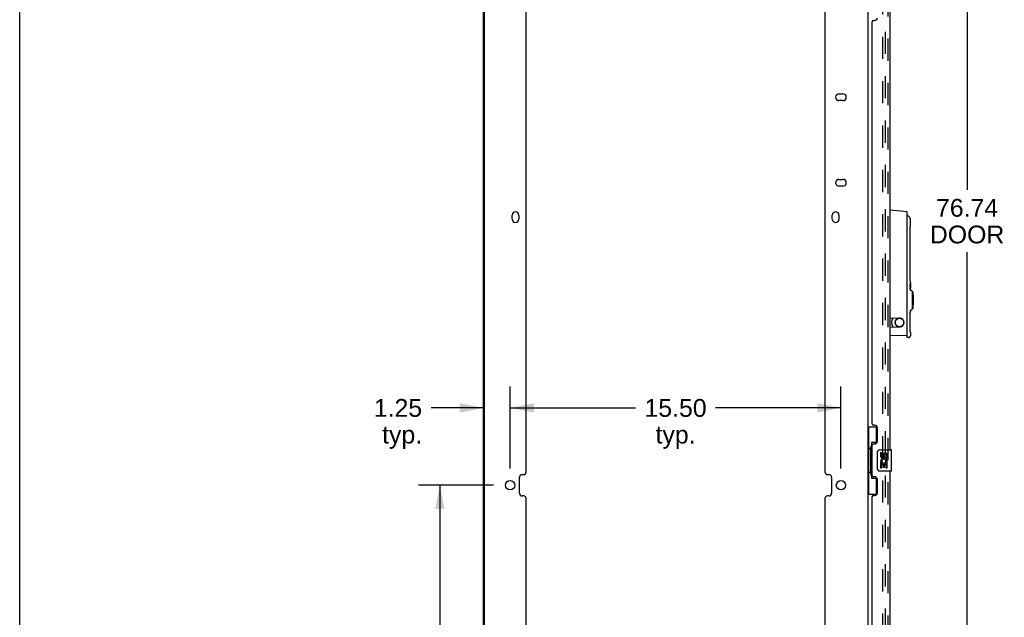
# Model space of a CAD drawing. Header units: inches. Extents: x 0 to 189, y 0 to 122.
# Tile 6 of 51: x 0 to 46, y 28 to 56. Entities that reach past the tile are written whole.
import ezdxf

# ---------------------------------------------------------------- set-up
doc = ezdxf.new("R2010")
doc.units = ezdxf.units.IN
doc.header["$LTSCALE"] = 10.388889
doc.header["$MEASUREMENT"] = 0
doc.linetypes.add('HIDDEN', pattern=[0.2, 0.1, -0.1])
doc.layers.get('0').update_dxf_attribs({"linetype": 'CONTINUOUS'})
for name, color, linetype in [('DEFAULT_2', 8, 'HIDDEN'), ('DIMENSIONS', 7, 'CONTINUOUS'), ('DOOR_ASSEMBLY', 7, 'CONTINUOUS')]:
    doc.layers.add(name, color=color, linetype=linetype)
doc.styles.get("Standard").update_dxf_attribs({"font": 'arial.ttf'})
doc.dimstyles.new('DIMSTYLE_1', dxfattribs={"dimtxt": 0.833333, "dimasz": 1.111111, "dimexe": 0.09, "dimexo": 0.07, "dimgap": 0.0375, "dimtad": 0, "dimtih": 1, "dimtoh": 1, "dimzin": 4, "dimdsep": 46, "dimtxsty": 'Standard', "dimblk": '_FILLED', "dimblk1": '_FILLED', "dimblk2": '_FILLED', "dimcen": 0.09, "dimazin": 1, "dimtfac": 1, "dimtdec": 3, "dimtofl": 0, "dimtmove": 0, "dimatfit": 3, "dimldrblk": '_FILLED', "dimfxl": 0, "dimtolj": 1, "dimtzin": 4, "dimarcsym": 0})

# ---------------------------------------------------------------- blocks, each defined once
blk = doc.blocks.new('_FILLED')
at = {"color": 0, "linetype": 'ByBlock'}
blk.add_solid([(0, 0), (-1, 0.2), (-1, -0.2)], dxfattribs=at)
blk = doc.blocks.new('*D7')
at = {"layer": 'DIMENSIONS', "color": 2, "linetype": 'Continuous'}
for p, q in [((41.315, 84.827), (45.382, 84.827)), ((44.382, 84.827), (44.382, 47.994)), ((44.382, 8.087), (44.382, 45.077)), ((41.315, 8.087), (45.382, 8.087))]:
    blk.add_line(p, q, dxfattribs=at)
at = {"layer": 'DIMENSIONS', "color": 2, "linetype": 'Continuous', "xscale": 1.1111111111, "yscale": 1.1111111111, "zscale": 1.1111111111}
for p, rotation in [((44.382, 84.827), 90), ((44.382, 8.087), 270)]:
    blk.add_blockref('_FILLED', p, dxfattribs=dict(at, rotation=rotation))
at = {"layer": 'DIMENSIONS', "color": 2, "linetype": 'Continuous', "insert": (44.382, 47.577), "char_height": 0.8333, "width": 3.48823, "attachment_point": 2, "line_spacing_factor": 0.9}
blk.add_mtext('76.74\\PDOOR', dxfattribs=at)
blk = doc.blocks.new('*D10')
at = {"layer": 'DIMENSIONS', "color": 2, "linetype": 'Continuous'}
for p, q in [((22.198, 34.168), (18.682, 34.168)), ((19.682, 34.168), (19.682, 23.289)), ((19.682, 9.587), (19.682, 20.373)), ((22.198, 9.587), (18.682, 9.587))]:
    blk.add_line(p, q, dxfattribs=at)
at = {"layer": 'DIMENSIONS', "color": 2, "linetype": 'Continuous', "xscale": 1.1111111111, "yscale": 1.1111111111, "zscale": 1.1111111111}
for p, rotation in [((19.682, 34.168), 90), ((19.682, 9.587), 270)]:
    blk.add_blockref('_FILLED', p, dxfattribs=dict(at, rotation=rotation))
at = {"layer": 'DIMENSIONS', "color": 2, "linetype": 'Continuous', "insert": (19.682, 22.873), "char_height": 0.8333, "width": 2.91202, "attachment_point": 2, "line_spacing_factor": 0.9}
blk.add_mtext('24.58\\Ptyp.', dxfattribs=at)
blk = doc.blocks.new('*D12')
at = {"layer": 'DIMENSIONS', "color": 2, "linetype": 'Continuous'}
for p, q in [((22.975, 34.946), (22.975, 38.789)), ((38.475, 34.946), (38.475, 38.789)), ((22.975, 37.789), (28.853, 37.789)), ((38.475, 37.789), (32.598, 37.789))]:
    blk.add_line(p, q, dxfattribs=at)
at = {"layer": 'DIMENSIONS', "color": 2, "linetype": 'Continuous', "xscale": 1.1111111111, "yscale": 1.1111111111, "zscale": 1.1111111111, "rotation": 180}
blk.add_blockref('_FILLED', (22.975, 37.789), dxfattribs=at)
at = {"layer": 'DIMENSIONS', "color": 2, "linetype": 'Continuous', "xscale": 1.1111111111, "yscale": 1.1111111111, "zscale": 1.1111111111}
blk.add_blockref('_FILLED', (38.475, 37.789), dxfattribs=at)
at = {"layer": 'DIMENSIONS', "color": 2, "linetype": 'Continuous', "insert": (30.725, 38.206), "char_height": 0.8333, "width": 2.91202, "attachment_point": 2, "line_spacing_factor": 0.9}
blk.add_mtext('15.50\\Ptyp.', dxfattribs=at)
blk = doc.blocks.new('*D16')
at = {"layer": 'DIMENSIONS', "color": 2, "linetype": 'Continuous'}
for p, q in [((22.975, 34.946), (22.975, 38.789)), ((21.725, 37.789), (19.27, 37.789)), ((22.975, 37.789), (25.198, 37.789))]:
    blk.add_line(p, q, dxfattribs=at)
at = {"layer": 'DIMENSIONS', "color": 2, "linetype": 'Continuous', "xscale": 1.1111111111, "yscale": 1.1111111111, "zscale": 1.1111111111}
blk.add_blockref('_FILLED', (21.725, 37.789), dxfattribs=at)
at = {"layer": 'DIMENSIONS', "color": 2, "linetype": 'Continuous', "xscale": 1.1111111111, "yscale": 1.1111111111, "zscale": 1.1111111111, "rotation": 180}
blk.add_blockref('_FILLED', (22.975, 37.789), dxfattribs=at)
at = {"layer": 'DIMENSIONS', "color": 2, "linetype": 'Continuous', "insert": (18.854, 38.206), "char_height": 0.8333, "width": 2.26456, "attachment_point": 3, "line_spacing_factor": 0.9}
blk.add_mtext('1.25\\Ptyp.', dxfattribs=at)

msp = doc.modelspace()

# ---------------------------------------------------------------- linework, layer by layer
at = {"color": 7, "linetype": 'Continuous'}
msp.add_line((0, 0), (0, 122.222), dxfattribs=at)
at = {"color": 3, "linetype": 'Continuous'}
for p, q in [((21.725, 7.191), (21.725, 85.723)), ((21.777, 7.206), (21.777, 85.708)), ((39.725, 85.723), (39.725, 7.191)), ((23.725, 34.793), (23.725, 58.124)), ((37.725, 58.124), (37.725, 34.793)), ((38.381, 52.492), (38.569, 52.492)), ((38.569, 52.18), (38.381, 52.18)), ((38.381, 48.492), (38.569, 48.492)), ((38.569, 48.18), (38.381, 48.18)), ((23.069, 46.627), (23.069, 46.815)), ((23.381, 46.815), (23.381, 46.627)), ((38.069, 46.627), (38.069, 46.815)), ((38.381, 46.815), (38.381, 46.627)), ((23.538, 34.668), (23.6, 34.668)), ((37.85, 34.668), (37.912, 34.668)), ((23.413, 33.793), (23.413, 34.543)), ((38.037, 34.543), (38.037, 33.793)), ((23.6, 33.668), (23.538, 33.668)), ((23.725, 10.212), (23.725, 33.543)), ((37.725, 33.543), (37.725, 10.212)), ((37.912, 33.668), (37.85, 33.668))]:
    msp.add_line(p, q, dxfattribs=at)
for centre in [(22.975, 34.168), (38.475, 34.168)]:
    msp.add_circle(centre, 0.219, dxfattribs=at)
for centre, radius, start, end in [((38.381, 52.336), 0.156, 90, 270), ((38.569, 52.336), 0.156, 270, 90), ((38.381, 48.336), 0.156, 90, 270), ((38.569, 48.336), 0.156, 270, 90), ((23.225, 46.815), 0.156, 0, 180), ((23.225, 46.627), 0.156, 180, 360), ((38.225, 46.815), 0.156, 0, 180), ((38.225, 46.627), 0.156, 180, 360), ((23.538, 34.543), 0.125, 90, 180), ((23.6, 34.793), 0.125, 270, 360), ((37.85, 34.793), 0.125, 180, 270), ((37.912, 34.543), 0.125, 0, 90), ((23.538, 33.793), 0.125, 180, 270), ((37.912, 33.793), 0.125, 270, 360), ((23.6, 33.543), 0.125, 0, 90), ((37.85, 33.543), 0.125, 90, 180)]:
    msp.add_arc(centre, radius, start, end, dxfattribs=at)
at = {"layer": 'DEFAULT_2', "color": 8, "linetype": 'HIDDEN'}
for p, q in [((40.434, 8.42), (40.434, 84.493)), ((40.538, 84.493), (40.538, 8.42))]:
    msp.add_line(p, q, dxfattribs=at)
at = {"layer": 'DOOR_ASSEMBLY', "color": 8, "linetype": 'HIDDEN'}
msp.add_line((40.679, 8.333), (40.679, 84.58), dxfattribs=at)
at = {"layer": 'DOOR_ASSEMBLY', "color": 3, "linetype": 'Continuous'}
for p, q in [((40.783, 35.833), (40.783, 57.08)), ((39.929, 37.041), (39.929, 55.872)), ((39.989, 55.932), (40.049, 55.932)), ((40.049, 36.981), (39.989, 36.981)), ((40.179, 36.231), (40.179, 36.851)), ((39.929, 34.626), (39.929, 36.041)), ((39.989, 36.101), (40.049, 36.101)), ((40.783, 13.587), (40.783, 34.833)), ((40.049, 34.566), (39.989, 34.566)), ((40.179, 33.816), (40.179, 34.436)), ((39.989, 33.686), (40.049, 33.686)), ((39.929, 14.794), (39.929, 33.626))]:
    msp.add_line(p, q, dxfattribs=at)
at = {"layer": 'DOOR_ASSEMBLY', "color": 7, "linetype": 'Continuous'}
for p, q in [((41.571, 46.978), (40.783, 47.047)), ((41.571, 41.083), (41.571, 46.978)), ((41.725, 46.31), (41.726, 46.325)), ((41.717, 43.937), (41.717, 46.063)), ((41.718, 43.829), (41.718, 43.859)), ((41.719, 43.803), (41.718, 43.831)), ((41.711, 43.569), (41.712, 43.578)), ((41.711, 43.558), (41.711, 43.569)), ((41.717, 43.566), (41.711, 43.566)), ((41.711, 43.547), (41.711, 43.558)), ((41.711, 43.535), (41.711, 43.547)), ((41.716, 43.543), (41.711, 43.543)), ((41.711, 43.524), (41.711, 43.535)), ((41.712, 43.502), (41.711, 43.505)), ((41.711, 43.36), (41.711, 43.424)), ((41.718, 43.387), (41.711, 43.387)), ((41.719, 43.573), (41.712, 43.573)), ((41.713, 43.382), (41.714, 43.387)), ((41.713, 43.373), (41.713, 43.382)), ((41.714, 43.602), (41.723, 43.602)), ((41.714, 43.573), (41.714, 43.598)), ((41.715, 43.608), (41.716, 43.613)), ((41.716, 43.543), (41.716, 43.539)), ((41.72, 43.778), (41.719, 43.804)), ((41.721, 43.755), (41.72, 43.779)), ((41.722, 43.735), (41.721, 43.755)), ((41.724, 43.429), (41.721, 43.429)), ((41.723, 43.602), (41.723, 43.542)), ((41.723, 43.469), (41.724, 43.461)), ((41.724, 43.392), (41.723, 43.382)), ((41.726, 43.479), (41.724, 43.479)), ((41.724, 43.461), (41.724, 43.451)), ((41.724, 43.451), (41.724, 43.441)), ((41.724, 43.441), (41.724, 43.429)), ((41.724, 43.429), (41.724, 43.416)), ((41.724, 43.416), (41.724, 43.404)), ((41.724, 43.404), (41.724, 43.392)), ((41.726, 43.674), (41.725, 43.69)), ((41.725, 43.682), (41.725, 43.69)), ((41.726, 43.569), (41.725, 43.569)), ((41.725, 43.555), (41.725, 43.569)), ((41.725, 43.539), (41.725, 43.555)), ((41.726, 43.549), (41.725, 43.549)), ((41.725, 43.424), (41.725, 43.443)), ((41.725, 43.409), (41.725, 43.424)), ((41.726, 43.409), (41.725, 43.409)), ((41.725, 43.394), (41.725, 43.409)), ((41.725, 43.381), (41.725, 43.394)), ((41.726, 43.39), (41.725, 43.39)), ((41.726, 43.663), (41.726, 43.62)), ((41.726, 43.618), (41.726, 43.62)), ((41.726, 43.567), (41.726, 43.549)), ((41.726, 43.549), (41.726, 43.519)), ((41.726, 43.519), (41.726, 43.494)), ((41.726, 43.494), (41.726, 43.465)), ((41.726, 43.428), (41.726, 43.393)), ((41.726, 43.34), (41.726, 43.311)), ((41.789, 43.272), (41.738, 43.293)), ((41.807, 43.245), (41.807, 42.418)), ((41.829, 43.225), (41.807, 43.225)), ((41.829, 42.438), (41.807, 42.438)), ((40.783, 42.013), (41.233, 41.994)), ((40.902, 42.004), (40.902, 42.008)), ((41.717, 41.594), (41.717, 42.288)), ((41.726, 42.352), (41.726, 42.303)), ((41.789, 42.391), (41.738, 42.37)), ((40.783, 41.569), (41.233, 41.589)), ((41.256, 41.591), (41.265, 41.593)), ((41.718, 41.487), (41.718, 41.516)), ((41.571, 41.181), (40.783, 41.167)), ((41.654, 41.09), (41.571, 41.083)), ((41.719, 41.46), (41.718, 41.488)), ((41.72, 41.435), (41.719, 41.461)), ((41.721, 41.413), (41.72, 41.436)), ((41.722, 41.392), (41.721, 41.413)), ((41.725, 41.339), (41.725, 41.348)), ((41.726, 41.332), (41.725, 41.347)), ((41.726, 41.32), (41.726, 41.168)), ((39.725, 36.908), (40.166, 36.908)), ((39.764, 36.908), (39.764, 35.883)), ((40.129, 36.908), (40.129, 36.128)), ((40.129, 36.173), (39.902, 36.173)), ((39.902, 36.173), (39.902, 34.493)), ((39.743, 35.883), (39.865, 35.883)), ((39.743, 35.883), (39.743, 34.783)), ((39.865, 35.913), (39.865, 35.934)), ((39.865, 34.783), (39.865, 35.883)), ((40.189, 34.933), (40.189, 35.733)), ((40.288, 35.833), (40.828, 35.833)), ((40.389, 35.679), (40.326, 35.679)), ((40.326, 35.679), (40.326, 35.543)), ((40.389, 35.543), (40.389, 35.679)), ((40.454, 35.605), (40.454, 35.536)), ((40.515, 35.543), (40.515, 35.585)), ((40.578, 35.585), (40.578, 35.448)), ((40.64, 35.448), (40.64, 35.585)), ((40.843, 34.848), (40.843, 35.818)), ((40.344, 35.218), (40.326, 35.218)), ((40.326, 35.218), (40.326, 34.987)), ((40.379, 35.218), (40.406, 35.237)), ((40.379, 35.218), (40.64, 35.218)), ((40.389, 35.155), (40.454, 35.155)), ((40.389, 34.987), (40.389, 35.155)), ((40.454, 35.155), (40.454, 35.019)), ((40.515, 35.155), (40.578, 35.155)), ((40.515, 35.019), (40.515, 35.155)), ((40.57, 35.254), (40.628, 35.229)), ((40.578, 35.448), (40.64, 35.448)), ((40.578, 35.155), (40.578, 34.987)), ((40.64, 34.987), (40.64, 35.218)), ((39.743, 34.783), (39.865, 34.783)), ((39.764, 34.783), (39.764, 33.758)), ((39.865, 34.732), (39.865, 34.753)), ((40.828, 34.833), (40.288, 34.833)), ((40.326, 34.987), (40.389, 34.987)), ((40.454, 35.019), (40.515, 35.019)), ((40.578, 34.987), (40.64, 34.987)), ((39.902, 34.493), (40.129, 34.493)), ((40.129, 34.538), (40.129, 33.758)), ((39.725, 33.758), (40.166, 33.758))]:
    msp.add_line(p, q, dxfattribs=at)
for points in [[(41.575, 46.79), (41.574, 46.79), (41.573, 46.791), (41.571, 46.792), (41.571, 46.792)], [(41.578, 46.789), (41.578, 46.789), (41.578, 46.789), (41.578, 46.789), (41.577, 46.789), (41.575, 46.79)], [(41.726, 46.626), (41.726, 46.634), (41.724, 46.647), (41.721, 46.661), (41.716, 46.675), (41.709, 46.688), (41.705, 46.693)], [(41.726, 46.325), (41.726, 46.329), (41.726, 46.333), (41.726, 46.337), (41.726, 46.626)], [(41.717, 46.063), (41.717, 46.083), (41.717, 46.112), (41.718, 46.141), (41.718, 46.169), (41.719, 46.196), (41.72, 46.221), (41.721, 46.244), (41.722, 46.265), (41.723, 46.283), (41.724, 46.298), (41.725, 46.31)], [(41.718, 43.858), (41.717, 43.887), (41.717, 43.917), (41.717, 43.937)], [(41.717, 43.887), (41.717, 43.917), (41.717, 43.937)], [(41.715, 43.458), (41.715, 43.462), (41.714, 43.467), (41.713, 43.473), (41.712, 43.48), (41.712, 43.487), (41.711, 43.495), (41.711, 43.504), (41.711, 43.514), (41.711, 43.524)], [(41.711, 43.424), (41.712, 43.413), (41.714, 43.404), (41.715, 43.396), (41.716, 43.391), (41.717, 43.388), (41.718, 43.387)], [(41.713, 43.349), (41.712, 43.354), (41.711, 43.36)], [(41.712, 43.578), (41.713, 43.587), (41.713, 43.595), (41.714, 43.602), (41.715, 43.608)], [(41.714, 43.47), (41.713, 43.474), (41.713, 43.481), (41.713, 43.487), (41.713, 43.493), (41.712, 43.497), (41.712, 43.502)], [(41.712, 43.354), (41.712, 43.356), (41.712, 43.36), (41.713, 43.364), (41.713, 43.368), (41.713, 43.373)], [(41.719, 43.443), (41.719, 43.446), (41.718, 43.448), (41.717, 43.45), (41.717, 43.453), (41.716, 43.455), (41.715, 43.458)], [(41.716, 43.613), (41.717, 43.617), (41.718, 43.619), (41.719, 43.62)], [(41.717, 43.566), (41.717, 43.563), (41.717, 43.56), (41.716, 43.556), (41.716, 43.552), (41.716, 43.547), (41.716, 43.543)], [(41.716, 43.539), (41.716, 43.535), (41.716, 43.532)], [(41.716, 43.532), (41.717, 43.528), (41.717, 43.526), (41.717, 43.524), (41.717, 43.522)], [(41.719, 43.573), (41.719, 43.573), (41.719, 43.572), (41.718, 43.571), (41.718, 43.57), (41.718, 43.568), (41.717, 43.566)], [(41.717, 43.522), (41.718, 43.52), (41.718, 43.519), (41.718, 43.518), (41.718, 43.517), (41.719, 43.516)], [(41.718, 43.387), (41.718, 43.387), (41.719, 43.388), (41.719, 43.388), (41.719, 43.389), (41.72, 43.391), (41.72, 43.392)], [(41.723, 43.382), (41.723, 43.372), (41.723, 43.364), (41.722, 43.357), (41.722, 43.351), (41.721, 43.346), (41.72, 43.342), (41.719, 43.34), (41.718, 43.34)], [(41.719, 43.62), (41.72, 43.619), (41.721, 43.618), (41.722, 43.615), (41.722, 43.611), (41.723, 43.607), (41.723, 43.602)], [(41.723, 43.542), (41.723, 43.551), (41.722, 43.558), (41.722, 43.564), (41.721, 43.569), (41.72, 43.572), (41.719, 43.573)], [(41.719, 43.516), (41.719, 43.514), (41.72, 43.511), (41.72, 43.509), (41.721, 43.507), (41.721, 43.504), (41.721, 43.502)], [(41.72, 43.434), (41.72, 43.437), (41.72, 43.44), (41.72, 43.442), (41.719, 43.443)], [(41.721, 43.418), (41.721, 43.422), (41.721, 43.427), (41.721, 43.431), (41.72, 43.434)], [(41.72, 43.392), (41.72, 43.395), (41.72, 43.397), (41.72, 43.4), (41.721, 43.403), (41.721, 43.406), (41.721, 43.41), (41.721, 43.414), (41.721, 43.418)], [(41.724, 43.702), (41.723, 43.717), (41.722, 43.735), (41.721, 43.756)], [(41.721, 43.502), (41.722, 43.499), (41.722, 43.496), (41.722, 43.493), (41.723, 43.49), (41.723, 43.487), (41.723, 43.484), (41.723, 43.481), (41.723, 43.477), (41.723, 43.473), (41.723, 43.469)], [(41.725, 43.69), (41.724, 43.702), (41.723, 43.717)], [(41.724, 43.479), (41.725, 43.501), (41.725, 43.521), (41.725, 43.539)], [(41.725, 43.443), (41.725, 43.46), (41.724, 43.479)], [(41.725, 43.569), (41.725, 43.582), (41.726, 43.593)], [(41.726, 43.34), (41.726, 43.36), (41.726, 43.37), (41.725, 43.381)], [(41.726, 43.663), (41.726, 43.667), (41.726, 43.671), (41.726, 43.674)], [(41.726, 43.593), (41.726, 43.609), (41.726, 43.614), (41.726, 43.618)], [(41.726, 43.569), (41.726, 43.569), (41.726, 43.569), (41.726, 43.569), (41.726, 43.568), (41.726, 43.568), (41.726, 43.567)], [(41.726, 43.465), (41.726, 43.452), (41.726, 43.428)], [(41.726, 43.393), (41.726, 43.392), (41.726, 43.391), (41.726, 43.391), (41.726, 43.39), (41.726, 43.39), (41.726, 43.39)], [(41.718, 43.34), (41.717, 43.34), (41.716, 43.342), (41.715, 43.345), (41.713, 43.349)], [(41.739, 43.293), (41.737, 43.294), (41.735, 43.295), (41.733, 43.297), (41.731, 43.299), (41.729, 43.301), (41.728, 43.304), (41.727, 43.306), (41.726, 43.309), (41.726, 43.311)], [(41.206, 41.995), (41.193, 41.994), (41.168, 41.99), (41.145, 41.983), (41.122, 41.973), (41.101, 41.96), (41.082, 41.945), (41.064, 41.927), (41.049, 41.908), (41.036, 41.887), (41.026, 41.864), (41.018, 41.84), (41.014, 41.816), (41.012, 41.791)], [(41.29, 41.982), (41.266, 41.99), (41.257, 41.991)], [(41.421, 41.791), (41.42, 41.816), (41.415, 41.84), (41.408, 41.864), (41.398, 41.886), (41.385, 41.907), (41.37, 41.927), (41.352, 41.944), (41.333, 41.959), (41.312, 41.972), (41.29, 41.982)], [(41.717, 42.243), (41.722, 42.26), (41.725, 42.277)], [(41.725, 42.277), (41.726, 42.295), (41.726, 42.303)], [(41.726, 42.352), (41.727, 42.354), (41.727, 42.358), (41.729, 42.361), (41.731, 42.364), (41.733, 42.367), (41.736, 42.369), (41.739, 42.37)], [(41.012, 41.791), (41.014, 41.767), (41.018, 41.742), (41.025, 41.719), (41.036, 41.696), (41.048, 41.675), (41.063, 41.656), (41.081, 41.638), (41.1, 41.623), (41.121, 41.61), (41.144, 41.6), (41.167, 41.593), (41.191, 41.588), (41.206, 41.587)], [(41.265, 41.593), (41.288, 41.6), (41.311, 41.61), (41.332, 41.623), (41.352, 41.638), (41.369, 41.655), (41.384, 41.675), (41.397, 41.696), (41.408, 41.718), (41.415, 41.742), (41.42, 41.767), (41.421, 41.791)], [(41.718, 41.515), (41.717, 41.545), (41.717, 41.574), (41.717, 41.594)], [(41.717, 41.545), (41.717, 41.574), (41.717, 41.594)], [(41.654, 41.09), (41.665, 41.091), (41.675, 41.094), (41.684, 41.099), (41.693, 41.104), (41.701, 41.111), (41.708, 41.118), (41.714, 41.127), (41.719, 41.136), (41.723, 41.146), (41.725, 41.156), (41.726, 41.166), (41.726, 41.167)], [(41.724, 41.359), (41.723, 41.374), (41.722, 41.392), (41.721, 41.413)], [(41.725, 41.347), (41.724, 41.36), (41.723, 41.375)], [(41.726, 41.32), (41.726, 41.324), (41.726, 41.328), (41.726, 41.332)], [(39.902, 36.149), (39.903, 36.146), (39.903, 36.142), (39.904, 36.138), (39.905, 36.134), (39.907, 36.129), (39.909, 36.124), (39.912, 36.119), (39.914, 36.113), (39.918, 36.106), (39.922, 36.099), (39.926, 36.092), (39.931, 36.084), (39.936, 36.076), (39.938, 36.072)], [(40.189, 35.733), (40.189, 35.74), (40.189, 35.746), (40.19, 35.752), (40.192, 35.758), (40.193, 35.764), (40.195, 35.769)], [(40.195, 34.897), (40.193, 34.903), (40.192, 34.909), (40.19, 34.915), (40.189, 34.921), (40.189, 34.927), (40.189, 34.933)], [(39.938, 34.594), (39.936, 34.591), (39.931, 34.582), (39.926, 34.574), (39.922, 34.567), (39.918, 34.56), (39.914, 34.554), (39.912, 34.548), (39.909, 34.542), (39.907, 34.537), (39.905, 34.532), (39.904, 34.528), (39.903, 34.524), (39.903, 34.52), (39.902, 34.517)]]:
    msp.add_lwpolyline(points, dxfattribs=at)
msp.add_circle((41.217, 41.791), 0.203, dxfattribs=at)
at = {"layer": 'DOOR_ASSEMBLY', "color": 3, "linetype": 'Continuous'}
for centre, radius, start, end in [((39.989, 55.872), 0.06, 90, 180), ((40.049, 56.062), 0.13, 270, 360), ((39.989, 37.041), 0.06, 180, 270), ((40.049, 36.851), 0.13, 0, 90), ((39.989, 36.041), 0.06, 90, 180), ((40.049, 36.231), 0.13, 270, 360), ((39.989, 34.626), 0.06, 180, 270), ((40.049, 34.436), 0.13, 0, 90), ((39.989, 33.626), 0.06, 90, 180), ((40.049, 33.816), 0.13, 270, 360)]:
    msp.add_arc(centre, radius, start, end, dxfattribs=at)
at = {"layer": 'DOOR_ASSEMBLY', "color": 7, "linetype": 'Continuous'}
for centre, radius, start, end in [((41.581, 46.798), 0.00984, 57.8837, 180), ((41.366, 46.457), 0.413, 34.9199, 57.6948), ((41.778, 43.245), 0.0295, 0, 67.5), ((41.829, 43.206), 0.0197, 8.208, 90), ((39.237, 42.832), 2.639, 351.8111, 8.1889), ((41.829, 42.458), 0.0197, 270, 351.792), ((41.217, 41.791), 0.374, 144.5721, 215.4279), ((40.862, 42.004), 0.0394, 328.9973, 360), ((41.224, 41.791), 0.203, 272.5, 87.5), ((41.778, 42.418), 0.0295, 292.5, 360), ((40.862, 41.578), 0.0394, 0, 31.0027), ((40.288, 35.733), 0.1, 90, 158.7946), ((40.42, 35.543), 0.0943, 180, 360), ((40.42, 35.543), 0.0314, 180, 261.2295), ((40.42, 35.548), 0.0362, 263.4285, 341.7628), ((40.546, 35.585), 0.0943, 68.6999, 167.4338), ((40.546, 35.585), 0.0314, 0, 180.0485), ((40.546, 35.585), 0.0943, 0, 68.6704), ((40.828, 35.818), 0.015, 0, 90), ((40.48, 35.291), 0.154, 161.4199, 206.1963), ((40.483, 35.291), 0.157, 336.5966, 161.8791), ((40.483, 35.291), 0.157, 205.737, 207.8532), ((40.483, 35.291), 0.0943, 336.5966, 215.1122), ((40.288, 34.933), 0.1, 201.205, 270), ((40.828, 34.848), 0.015, 270, 360)]:
    msp.add_arc(centre, radius, start, end, dxfattribs=at)
for centre, start_param, end_param in [((39.97, 35.924), 0.699287, 1.51401), ((39.97, 35.924), -4.655602, -3.84088), ((39.97, 34.743), 0.699287, 1.51401), ((39.97, 34.743), -4.655602, -3.84088)]:
    msp.add_ellipse(centre, major_axis=(0, 0.18), ratio=0.579493, start_param=start_param, end_param=end_param, dxfattribs=at)

# ---------------------------------------------------------------- dimensions: what is measured, and where the dimension line sits
at = {"layer": 'DIMENSIONS', "color": 2, "linetype": 'Continuous'}
for base, p1, p2, angle, text, picture, middle in [((44.382, 8.087), (41.245, 84.827), (41.245, 8.087), 270, '<>\\PDOOR\\P[]', '*D7', (44.382, 46.536)), ((19.682, 34.168), (22.268, 9.587), (22.268, 34.168), 90, '<>\\Ptyp.\\P[]', '*D10', (19.682, 21.831))]:
    dim = msp.add_linear_dim(base=base, p1=p1, p2=p2, angle=angle, text=text, dimstyle='DIMSTYLE_1', dxfattribs=at)
    dim.commit()
    dim.dimension.update_dxf_attribs({"geometry": picture, "text_midpoint": middle, "dimtype": 160})
for base, p1, p2, picture, middle in [((22.975, 37.789), (21.725, 7.206), (22.975, 34.876), '*D16', (17.722, 37.164)), ((38.475, 37.789), (22.975, 34.876), (38.475, 34.876), '*D12', (30.725, 37.164))]:
    dim = msp.add_linear_dim(base=base, p1=p1, p2=p2, text='<>\\Ptyp.\\P[]', dimstyle='DIMSTYLE_1', dxfattribs=at)
    dim.commit()
    dim.dimension.update_dxf_attribs({"geometry": picture, "text_midpoint": middle, "dimtype": 160})

doc.saveas('drawing.dxf')
